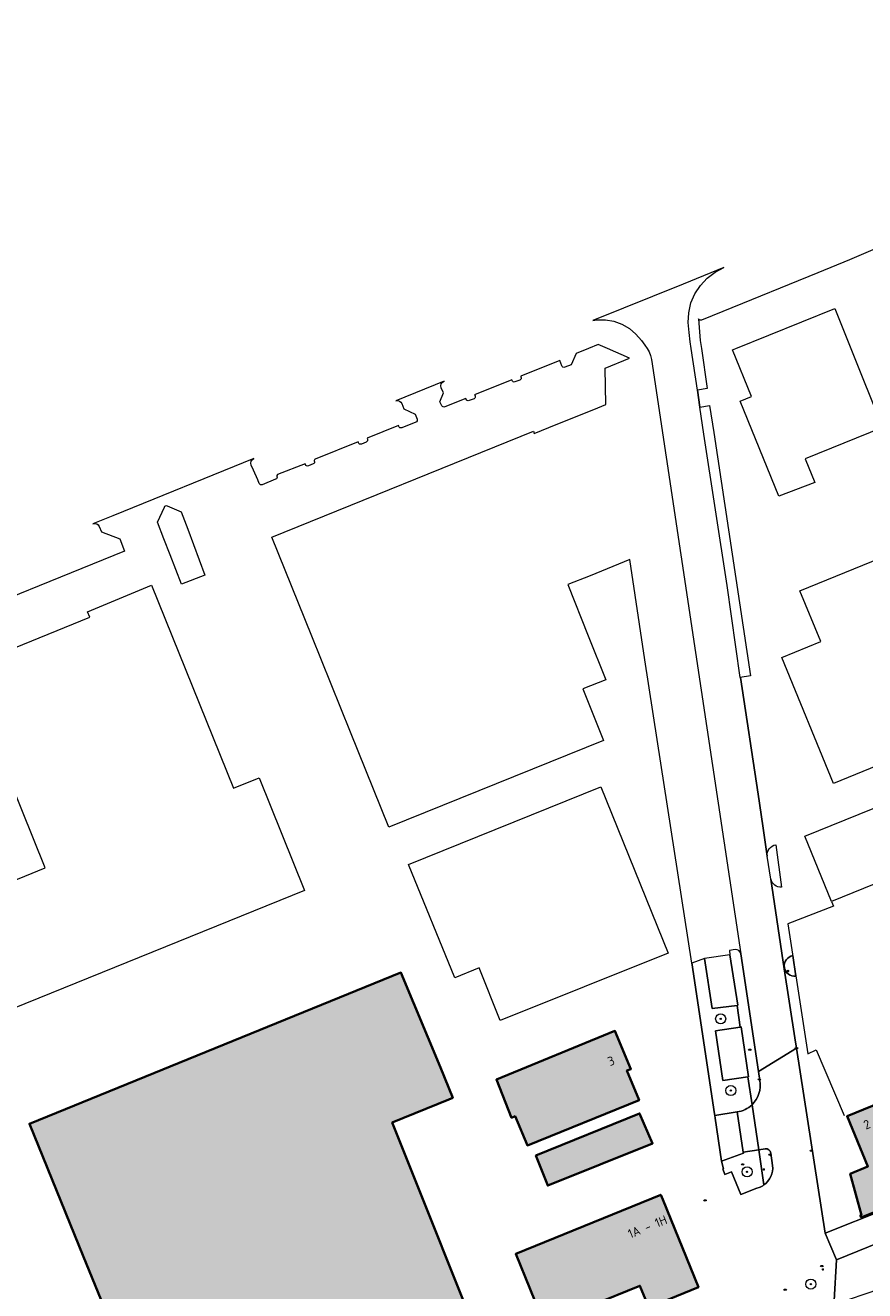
# Model space of a CAD drawing. Header units: metres. Extents: x 125349 to 128236, y 501602 to 503797.
# Tile 205 of 256: x 127167 to 127334, y 503063 to 503314. Entities that reach past the tile are written whole.
import ezdxf
from ezdxf.enums import TextEntityAlignment as Align

# ---------------------------------------------------------------- set-up
doc = ezdxf.new("R2010")
doc.units = ezdxf.units.M
doc.layers.get('0').update_dxf_attribs({"linetype": 'CONTINUOUS'})
for name, color, linetype, lineweight in [('B-WE-GR-BEPLANTING_CULTUUR_BODEMBEDEKKER-GV', 90, 'CONTINUOUS', 18), ('B-WE-GR-BEPLANTING_CULTUUR_HEESTERS-GV', 90, 'CONTINUOUS', 18), ('B-WE-GR-BOOM-S-500', 90, 'CONTINUOUS', 18), ('B-WE-GR-GROENVOORZIENING-GV', 80, 'CONTINUOUS', 18), ('B-WE-IE-MEUBILAIR-S', 7, 'CONTINUOUS', 18), ('B-WE-IE-TERREINAFSCHEIDING_KUNSTMATIG_HEKWERK-G', 20, 'IE-TERREINAFSCHEIDING_KUNSTMATIG-SO', 18), ('B-WE-OG-BEBOUWING-GV', 7, 'CONTINUOUS', 35), ('B-WE-OG-BEBOUWING-T18', 10, 'CONTINUOUS', 18), ('B-WE-OG-TERREIN_ERF-GV', 7, 'CONTINUOUS', 18), ('B-WE-VH-GESLOTENVERHARDING-GV', 10, 'CONTINUOUS', 18), ('B-WE-VH-OPENVERHARDING-GV', 90, 'CONTINUOUS', 18), ('B-WE-VH-OPENVERHARDING_BETONSTRAATSTEEN-GV', 90, 'CONTINUOUS', 18)]:
    doc.layers.add(name, color=color, linetype=linetype, lineweight=lineweight)
doc.layers.add('B-WE-OG-BEBOUWING-V', color=7, linetype='CONTINUOUS', lineweight=18, true_color=0xcc646e)
doc.styles.add('NLCS-ISO', font='NLCS-ISO.ttf')
doc.styles.add('NLCS-ISO-M1000-T18', font='NLCS-ISO.ttf', dxfattribs={"height": 1.8})
doc.linetypes.add('IE-TERREINAFSCHEIDING_KUNSTMATIG-SO', pattern='A,4,[82,NLCS.SHX,S=0.75,R=90,X=0,Y=0],4,-2', length=10)

# ---------------------------------------------------------------- blocks, each defined once
blk = doc.blocks.new('SIE-MEUBILAIR_PAAL_LICHTMAST-SO')
for points in [[(-0.6, 0), (-1, 0)], [(-0.7, 0.7), (-0.4, 0.4)], [(0, 1), (0, 0.6)], [(0.4, 0.4), (0.7, 0.7)], [(1, 0), (0.6, 0)], [(-0.7, -0.7), (-0.4, -0.4)], [(0, -0.6), (0, -1)], [(0.4, -0.4), (0.7, -0.7)]]:
    blk.add_lwpolyline(points)
blk.add_circle((0, 0), 0.5)
blk = doc.blocks.new('SIE-MEUBILAIR_PUT_KOLK-SO')
blk.add_ellipse((0, 0), major_axis=(1.25, 0), ratio=0.54)
blk = doc.blocks.new('SIE-MEUBILAIR_PUT_RIOOLPUT-SO')
blk.add_ellipse((0, 0), major_axis=(1.25, 0), ratio=0.54)
blk = doc.blocks.new('SIE-MEUBILAIR_PUT_WATERLEIDINGPUT-SO')
blk.add_ellipse((0, 0), major_axis=(1.25, 0), ratio=0.54)
at = {"style": 'NLCS-ISO'}
blk.add_text('wl', height=0.75, dxfattribs=at).set_placement((-0.1, 0), align=Align.MIDDLE_CENTER)
blk = doc.blocks.new('SIE-MEUBILAIR_PUT_GASPUT-SO')
blk.add_ellipse((0, 0), major_axis=(1.25, 0), ratio=0.54)
at = {"style": 'NLCS-ISO'}
blk.add_text('gas ', height=0.75, dxfattribs=at).set_placement((0.5, 0.2), align=Align.MIDDLE_CENTER)
blk = doc.blocks.new('SGR-BOOM_01-SO')
at = {"linetype": 'ByBlock', "lineweight": 18}
h = blk.add_hatch(color=0, dxfattribs=at)
h.dxf.hatch_style = 1
edge = h.paths.add_edge_path()
edge.add_arc((0, 0), 0.25, 0, 360)
at = {"color": 0, "linetype": 'ByBlock', "lineweight": 18}
for radius in [2, 0.25]:
    blk.add_circle((0, 0), radius, dxfattribs=at)

msp = doc.modelspace()

# ---------------------------------------------------------------- hatches: boundary and pattern name
at = {"layer": 'B-WE-OG-BEBOUWING-V'}
for points in [[(127251.955, 503101.2), (127249.465, 503107.195), (127241.627, 503126.071), (127167.877, 503096.053), (127178.632, 503069.638), (127192.934, 503034.514), (127197.687, 503022.841), (127198.109, 503021.805), (127215.115, 503028.708), (127259.691, 503046.804), (127239.888, 503096.268), (127251.138, 503100.867)], [(127337.849, 503079.098), (127397.83, 503103.552), (127390.235, 503122.276), (127362.047, 503110.668), (127361.5, 503111.82), (127358.145, 503110.331), (127358.591, 503109.129), (127330.203, 503097.523), (127334.336, 503087.564), (127330.836, 503086.096), (127333.052, 503077.878), (127332.821, 503077.802), (127333.001, 503077.402), (127337.753, 503079.329)], [(127264.295, 503097.538), (127266.727, 503091.73), (127288.907, 503100.708), (127286.474, 503106.615), (127287.276, 503106.912), (127284.098, 503114.473), (127260.565, 503104.8), (127263.594, 503097.241)], [(127268.392, 503089.73), (127270.773, 503083.771), (127291.597, 503092.146), (127289.016, 503098.106)], [(127293.597, 503080.981), (127293.211, 503081.93), (127264.415, 503070.206), (127270.129, 503056.16), (127289.053, 503063.859), (127290.812, 503059.535), (127300.691, 503063.554)]]:
    msp.add_hatch(color=256, dxfattribs=at).paths.add_polyline_path(points)

# ---------------------------------------------------------------- linework, layer by layer
at = {"layer": 'B-WE-GR-BEPLANTING_CULTUUR_BODEMBEDEKKER-GV'}
msp.add_lwpolyline([(127319.413, 503129.43, 0.9667831), (127320.043, 503125.34)], format="xyb", dxfattribs=at)
at = {"layer": 'B-WE-GR-BEPLANTING_CULTUUR_BODEMBEDEKKER-GV', "flags": 128}
msp.add_lwpolyline([(127320.043, 503125.34), (127319.413, 503129.43)], dxfattribs=at)
at = {"layer": 'B-WE-GR-BEPLANTING_CULTUUR_HEESTERS-GV', "flags": 128}
for points in [[(127308.375, 503119.555), (127303.393, 503118.925), (127301.921, 503128.86), (127299.343, 503127.905), (127299.414, 503127.59), (127299.567, 503126.692), (127303.898, 503098.018), (127303.955, 503097.647), (127308.357, 503098.385)], [(127311.322, 503099.829), (127310.504, 503105.357), (127305.537, 503104.601), (127304.061, 503114.504), (127308.979, 503115.243), (127308.375, 503119.555)]]:
    msp.add_lwpolyline(points, dxfattribs=at)
at = {"layer": 'B-WE-GR-BEPLANTING_CULTUUR_HEESTERS-GV'}
msp.add_lwpolyline([(127308.357, 503098.385, 0.1585297), (127311.322, 503099.829)], format="xyb", dxfattribs=at)
at = {"layer": 'B-WE-GR-GROENVOORZIENING-GV', "flags": 128}
for points in [[(127414.313, 503094.596), (127452.084, 503109.984), (127464.517, 503114.973), (127462.09, 503121.585), (127459.739, 503127.99), (127459.399, 503127.851), (127449.586, 503123.839), (127440.118, 503119.968), (127430.647, 503116.096), (127421.17, 503112.222), (127411.691, 503108.347), (127402.111, 503104.43), (127401.212, 503104.35), (127403.176, 503099.518), (127328.067, 503069.012), (127327.625, 503060.97), (127327.759, 503060.236), (127336.718, 503063.279), (127338.553, 503063.986), (127352.747, 503069.46), (127367.676, 503075.746), (127388.664, 503084.006)], [(127397.83, 503103.552), (127337.849, 503079.098), (127325.82, 503074.305), (127328.067, 503069.012), (127403.176, 503099.518), (127401.212, 503104.35)]]:
    msp.add_lwpolyline(points, close=True, dxfattribs=at)
for points in [[(127309.567, 503090.411), (127309.6, 503090.196), (127305.293, 503088.627), (127305.636, 503087.113), (127305.521, 503087.066)], [(127313.683, 503083.88), (127312.655, 503090.882), (127309.567, 503090.411)], [(127305.521, 503087.066), (127305.958, 503085.981), (127307.221, 503086.492), (127309.096, 503081.958), (127312.254, 503083.229), (127312.719, 503083.356)]]:
    msp.add_lwpolyline(points, dxfattribs=at)
at = {"layer": 'B-WE-GR-GROENVOORZIENING-GV'}
msp.add_lwpolyline([(127312.719, 503083.356, 0.0644454), (127313.683, 503083.88)], format="xyb", dxfattribs=at)
at = {"layer": 'B-WE-IE-TERREINAFSCHEIDING_KUNSTMATIG_HEKWERK-G', "flags": 128}
for points in [[(127327.078, 503140.197), (127327.5, 503139.221), (127318.44, 503135.747), (127322.416, 503109.938), (127324.068, 503110.688), (127329.619, 503097.655)], [(127299.414, 503127.59), (127299.567, 503126.692), (127303.898, 503098.018), (127304.034, 503097.136)]]:
    msp.add_lwpolyline(points, dxfattribs=at)
at = {"layer": 'B-WE-OG-BEBOUWING-GV', "flags": 128}
for points in [[(127251.955, 503101.2), (127249.465, 503107.195), (127241.627, 503126.071), (127167.877, 503096.053), (127178.632, 503069.638), (127192.934, 503034.514), (127197.687, 503022.841), (127198.109, 503021.805), (127215.115, 503028.708), (127259.691, 503046.804), (127239.888, 503096.268), (127251.138, 503100.867)], [(127337.849, 503079.098), (127397.83, 503103.552), (127390.235, 503122.276), (127362.047, 503110.668), (127361.5, 503111.82), (127358.145, 503110.331), (127358.591, 503109.129), (127330.203, 503097.523), (127334.336, 503087.564), (127330.836, 503086.096), (127333.052, 503077.878), (127332.821, 503077.802), (127333.001, 503077.402), (127337.753, 503079.329)], [(127264.295, 503097.538), (127266.727, 503091.73), (127288.907, 503100.708), (127286.474, 503106.615), (127287.276, 503106.912), (127284.098, 503114.473), (127260.565, 503104.8), (127263.594, 503097.241)], [(127268.392, 503089.73), (127270.773, 503083.771), (127291.597, 503092.146), (127289.016, 503098.106)], [(127293.597, 503080.981), (127293.211, 503081.93), (127264.415, 503070.206), (127270.129, 503056.16), (127289.053, 503063.859), (127290.812, 503059.535), (127300.691, 503063.554)]]:
    msp.add_lwpolyline(points, close=True, dxfattribs=at)
at = {"layer": 'B-WE-OG-TERREIN_ERF-GV', "flags": 128}
for points in [[(127445.067, 503314.189), (127443.86, 503313.7), (127433.585, 503309.539), (127427.922, 503307.246), (127418.642, 503303.488), (127412.983, 503301.196), (127403.726, 503297.447), (127398.126, 503295.179), (127392.588, 503292.936), (127388.659, 503291.345), (127386.58, 503290.497), (127386.146, 503291.562), (127371.814, 503285.754), (127371.993, 503285.321), (127370.506, 503284.705), (127370.322, 503285.149), (127342.539, 503273.885), (127343.012, 503272.738), (127334.87, 503269.379), (127330.647, 503267.637), (127324.368, 503265.038), (127305.505, 503257.364), (127301.286, 503255.648)], [(127300.705, 503255.92), (127301.051, 503251.587), (127301.284, 503250), (127302.447, 503242.068), (127300.478, 503241.748), (127300.971, 503238.343), (127302.911, 503238.684), (127303.756, 503233.294), (127311.006, 503184.991), (127308.999, 503184.687), (127309.003, 503184.662), (127312.517, 503161.474), (127313.437, 503155.185), (127314.357, 503149.187)], [(127312.719, 503083.356), (127312.254, 503083.229), (127309.096, 503081.958), (127307.221, 503086.492), (127305.958, 503085.981), (127305.521, 503087.066), (127305.636, 503087.113), (127305.293, 503088.627), (127304.034, 503097.136), (127303.955, 503097.647), (127303.898, 503098.018), (127299.567, 503126.692), (127299.414, 503127.59), (127299.343, 503127.905), (127292.477, 503172.366), (127290.072, 503188.196), (127287.052, 503208.071), (127279.168, 503204.888), (127274.763, 503203.152), (127278.825, 503192.962), (127282.307, 503184.228), (127277.751, 503182.443), (127281.871, 503172.18), (127239.214, 503154.969), (127231.621, 503173.788), (127223.923, 503192.866), (127215.983, 503212.544), (127267.953, 503233.575), (127268.102, 503233.124), (127272.458, 503234.91), (127273.994, 503235.494), (127280.704, 503238.242), (127282.287, 503238.89), (127282.153, 503246.083), (127287.032, 503248.088), (127282.605, 503250), (127280.803, 503250.778), (127278.882, 503250), (127276.408, 503248.981), (127275.447, 503246.764), (127274.154, 503246.277)], [(127273.567, 503246.571), (127273.138, 503247.649), (127265.405, 503244.486), (127265.45, 503244.354)], [(127250.175, 503243.509), (127240.614, 503239.614)], [(127263.68, 503243.636), (127263.619, 503243.801), (127256.259, 503240.813), (127256.338, 503240.642)], [(127265.218, 503243.734), (127264.259, 503243.364)], [(127249.735, 503238.633), (127249.364, 503239.427), (127250.057, 503241.21), (127249.625, 503242.224)], [(127241.8, 503239.054), (127242.196, 503238.014), (127244.464, 503236.986), (127244.839, 503235.97)], [(127254.555, 503239.926), (127254.492, 503240.095), (127250.346, 503238.429)], [(127256.135, 503240.028), (127255.144, 503239.691)], [(127241.181, 503234.499), (127241.129, 503234.699), (127234.896, 503232.173), (127234.956, 503232.02)], [(127244.572, 503235.379), (127241.776, 503234.253)], [(127233.182, 503231.283), (127233.123, 503231.441), (127224.575, 503228.004)], [(127234.704, 503231.411), (127233.782, 503231.026)], [(127212.444, 503228.139), (127184.411, 503216.782)], [(127213.477, 503223.193), (127213.185, 503223.9), (127212.384, 503225.844), (127211.898, 503226.834)], [(127222.648, 503226.957), (127222.589, 503227.115), (127217.133, 503224.953)], [(127224.196, 503227.084), (127223.248, 503226.7)], [(127216.751, 503224.024), (127214.086, 503222.939)], [(127195.813, 503209.031), (127194.578, 503212.211), (127193.283, 503215.545), (127194.66, 503218.523)], [(127195.23, 503218.758), (127198.004, 503217.593), (127199.307, 503214.103), (127202.708, 503204.993), (127198.08, 503203.196), (127195.813, 503209.031)], [(127184.411, 503216.782), (127180.477, 503215.189)], [(127181.746, 503214.625), (127182.213, 503213.605), (127185.791, 503212.182), (127186.777, 503209.761), (127148.896, 503194.383), (127147.406, 503198.011), (127148.148, 503199.779), (127147.652, 503200.778), (127140.099, 503197.699), (127140.642, 503196.302)], [(127316.024, 503151.446), (127317.186, 503143.032)], [(127315.07, 503144.607), (127317.72, 503126.79), (127319.822, 503113.097), (127320.162, 503111.058), (127325.82, 503074.305), (127337.849, 503079.098), (127337.753, 503079.329), (127333.001, 503077.402), (127332.821, 503077.802), (127333.052, 503077.878), (127330.836, 503086.096), (127334.336, 503087.564), (127330.203, 503097.523), (127358.591, 503109.129), (127358.145, 503110.331), (127361.5, 503111.82), (127362.047, 503110.668), (127390.235, 503122.276), (127397.83, 503103.552)], [(127319.413, 503129.43), (127320.043, 503125.34)], [(127322.496, 503058.239), (127326.252, 503059.724), (127327.759, 503060.236), (127327.625, 503060.97), (127328.067, 503069.012), (127325.82, 503074.305), (127320.162, 503111.058), (127312.592, 503106.414), (127312.863, 503104.608)], [(127311.322, 503099.829), (127312.655, 503090.882), (127313.937, 503091.078)], [(127315.058, 503090.203), (127315.417, 503087.725)]]:
    msp.add_lwpolyline(points, dxfattribs=at)
at = {"layer": 'B-WE-OG-TERREIN_ERF-GV'}
for points in [[(127301.286, 503255.648, -0.4344126), (127300.705, 503255.92)], [(127274.154, 503246.277, -0.4734331), (127273.567, 503246.571)], [(127249.625, 503242.224, -0.4093002), (127250.175, 503243.509)], [(127264.259, 503243.364, -0.4146766), (127263.68, 503243.636)], [(127265.45, 503244.354, -0.4388258), (127265.218, 503243.734)], [(127240.614, 503239.614, -0.4065421), (127241.8, 503239.054)], [(127250.346, 503238.429, -0.4128632), (127249.735, 503238.633)], [(127255.144, 503239.691, -0.4664728), (127254.555, 503239.926)], [(127256.338, 503240.642, -0.3506085), (127256.135, 503240.028)], [(127244.839, 503235.97, -0.4451245), (127244.572, 503235.379)], [(127241.776, 503234.253, -0.4130259), (127241.181, 503234.499)], [(127233.782, 503231.026, -0.4556433), (127233.182, 503231.283)], [(127234.956, 503232.02, -0.4170172), (127234.704, 503231.411)], [(127211.898, 503226.834, -0.401468), (127212.444, 503228.139)], [(127223.248, 503226.7, -0.4556433), (127222.648, 503226.957)], [(127224.429, 503227.672, -0.4500937), (127224.196, 503227.084)], [(127224.575, 503228.004, 0.4149015), (127224.429, 503227.672)], [(127216.994, 503224.618, -0.4569004), (127216.751, 503224.024)], [(127217.133, 503224.953, 0.4040282), (127216.994, 503224.618)], [(127214.086, 503222.939, -0.397412), (127213.477, 503223.193)], [(127194.66, 503218.523, -0.4232032), (127195.23, 503218.758)], [(127180.477, 503215.189, -0.4110552), (127181.746, 503214.625)], [(127314.357, 503149.187, -0.4024359), (127316.024, 503151.446)], [(127317.186, 503143.032, -0.3763757), (127315.07, 503144.607)], [(127320.043, 503125.34, -0.9667831), (127319.413, 503129.43)], [(127312.863, 503104.608, -0.2504112), (127311.322, 503099.829)], [(127313.937, 503091.078, -0.407796), (127315.058, 503090.203)], [(127315.417, 503087.725, -0.2658098), (127313.683, 503083.88)], [(127313.683, 503083.88, -0.0644454), (127312.719, 503083.356)]]:
    msp.add_lwpolyline(points, format="xyb", dxfattribs=at)
at = {"layer": 'B-WE-OG-TERREIN_ERF-GV', "flags": 128}
for points in [[(127308.122, 503250), (127327.737, 503257.945), (127330.963, 503250), (127337.215, 503234.298), (127321.894, 503228.098), (127323.78, 503223.392), (127316.672, 503220.662), (127308.974, 503239.56), (127311.212, 503240.456), (127307.448, 503249.727)], [(127351.133, 503173.253), (127327.501, 503163.63), (127317.225, 503188.614), (127324.985, 503191.839), (127320.815, 503201.902), (127336.887, 503208.449)], [(127153.304, 503139.672), (127171.029, 503146.87), (127154.961, 503186.539), (127179.88, 503196.662), (127179.433, 503197.713), (127192.075, 503203.014), (127208.409, 503162.687), (127213.449, 503164.712), (127222.471, 503142.342), (127162.074, 503117.872), (127153.283, 503139.578), (127153.334, 503139.598)], [(127252.309, 503125.023), (127243.148, 503147.514), (127281.284, 503162.968), (127294.68, 503129.911), (127261.32, 503116.532), (127257.123, 503126.973)], [(127327.078, 503140.197), (127321.819, 503153.172), (127340.586, 503160.779), (127345.845, 503147.804)], [(127251.955, 503101.2), (127251.138, 503100.867), (127239.888, 503096.268), (127259.691, 503046.804), (127215.115, 503028.708), (127198.109, 503021.805), (127197.687, 503022.841), (127192.934, 503034.514), (127178.632, 503069.638), (127167.877, 503096.053), (127241.627, 503126.071), (127249.465, 503107.195)], [(127264.295, 503097.538), (127263.594, 503097.241), (127260.565, 503104.8), (127284.098, 503114.473), (127287.276, 503106.912), (127286.474, 503106.615), (127288.907, 503100.708), (127266.727, 503091.73)], [(127268.392, 503089.73), (127289.016, 503098.106), (127291.597, 503092.146), (127270.773, 503083.771)], [(127293.597, 503080.981), (127300.691, 503063.554), (127290.812, 503059.535), (127289.053, 503063.859), (127270.129, 503056.16), (127264.415, 503070.206), (127293.211, 503081.93)]]:
    msp.add_lwpolyline(points, close=True, dxfattribs=at)
at = {"layer": 'B-WE-VH-GESLOTENVERHARDING-GV', "flags": 128}
msp.add_lwpolyline([(127290.488, 503250), (127290.891, 503249.33), (127291.179, 503248.604), (127291.345, 503247.84), (127300.096, 503189.62), (127309.089, 503129.784), (127312.592, 503106.414), (127320.162, 503111.058), (127319.822, 503113.097), (127317.72, 503126.79), (127315.07, 503144.607), (127314.357, 503149.187), (127313.437, 503155.185), (127312.517, 503161.474), (127309.003, 503184.662), (127308.999, 503184.687), (127306.393, 503202.961), (127301.753, 503232.992), (127300.971, 503238.343), (127300.478, 503241.748), (127299.266, 503250), (127299.07, 503251.336), (127298.857, 503253.176), (127298.631, 503255.143), (127298.748, 503257.119), (127299.203, 503259.045), (127299.982, 503260.865), (127301.063, 503262.523), (127302.414, 503263.97), (127303.994, 503265.163), (127305.755, 503266.066), (127297.679, 503262.803), (127279.753, 503255.56), (127280.533, 503255.689), (127282.234, 503255.699), (127283.91, 503255.41), (127285.508, 503254.829), (127286.979, 503253.976), (127288.277, 503252.876), (127289.36, 503251.565), (127290.027, 503250.677)], close=True, dxfattribs=at)
at = {"layer": 'B-WE-VH-OPENVERHARDING-GV', "flags": 128}
for points in [[(127308.005, 503130.624), (127306.872, 503130.437), (127306.943, 503129.593), (127308.491, 503119.575), (127308.375, 503119.555)], [(127312.863, 503104.608), (127312.592, 503106.414), (127309.089, 503129.784)], [(127308.375, 503119.555), (127308.979, 503115.243), (127309.154, 503115.269), (127310.625, 503105.375), (127310.504, 503105.357), (127311.322, 503099.829)], [(127313.937, 503091.078), (127312.655, 503090.882), (127313.683, 503083.88)], [(127315.417, 503087.725), (127315.058, 503090.203)]]:
    msp.add_lwpolyline(points, dxfattribs=at)
at = {"layer": 'B-WE-VH-OPENVERHARDING-GV'}
for points in [[(127309.089, 503129.784, 0.4002306), (127308.005, 503130.624)], [(127311.322, 503099.829, 0.2504112), (127312.863, 503104.608)], [(127315.058, 503090.203, 0.407796), (127313.937, 503091.078)], [(127313.683, 503083.88, 0.2658098), (127315.417, 503087.725)]]:
    msp.add_lwpolyline(points, format="xyb", dxfattribs=at)
at = {"layer": 'B-WE-VH-OPENVERHARDING-GV', "flags": 128}
for points in [[(127308.375, 503119.555), (127308.491, 503119.575), (127306.943, 503129.593), (127301.921, 503128.86), (127303.393, 503118.925)], [(127308.979, 503115.243), (127304.061, 503114.504), (127305.537, 503104.601), (127310.504, 503105.357), (127310.625, 503105.375), (127309.154, 503115.269)]]:
    msp.add_lwpolyline(points, close=True, dxfattribs=at)
at = {"layer": 'B-WE-VH-OPENVERHARDING_BETONSTRAATSTEEN-GV', "flags": 128}
msp.add_lwpolyline([(127308.357, 503098.385), (127303.955, 503097.647), (127304.034, 503097.136), (127305.293, 503088.627), (127309.6, 503090.196), (127309.567, 503090.411)], close=True, dxfattribs=at)
at = {"layer": 'B-WE-VH-OPENVERHARDING_BETONSTRAATSTEEN-GV'}
msp.add_lwpolyline([(127311.322, 503099.829, -0.1585297), (127308.357, 503098.385)], format="xyb", dxfattribs=at)
at = {"layer": 'B-WE-VH-OPENVERHARDING_BETONSTRAATSTEEN-GV', "flags": 128}
for points in [[(127308.357, 503098.385), (127309.567, 503090.411), (127312.655, 503090.882)], [(127312.655, 503090.882), (127311.322, 503099.829)]]:
    msp.add_lwpolyline(points, dxfattribs=at)

# ---------------------------------------------------------------- block references
at = {"layer": 'B-WE-GR-BOOM-S-500', "xscale": 0.5, "yscale": 0.5, "zscale": 0.5}
for p in [(127305.101, 503116.881), (127307.121, 503102.627), (127310.344, 503086.482), (127322.998, 503064.198)]:
    msp.add_blockref('SGR-BOOM_01-SO', p, dxfattribs=at)
at = {"layer": 'B-WE-IE-MEUBILAIR-S', "xscale": 0.2, "yscale": 0.2, "zscale": 0.2}
for name, p in [('SIE-MEUBILAIR_PAAL_LICHTMAST-SO', (127318.466, 503126.373)), ('SIE-MEUBILAIR_PUT_RIOOLPUT-SO', (127310.897, 503110.744)), ('SIE-MEUBILAIR_PUT_KOLK-SO', (127320.162, 503111.058)), ('SIE-MEUBILAIR_PUT_KOLK-SO', (127312.788, 503104.847)), ('SIE-MEUBILAIR_PUT_KOLK-SO', (127314.881, 503089.9)), ('SIE-MEUBILAIR_PUT_KOLK-SO', (127323.106, 503090.674)), ('SIE-MEUBILAIR_PUT_WATERLEIDINGPUT-SO', (127309.472, 503087.964)), ('SIE-MEUBILAIR_PAAL_LICHTMAST-SO', (127313.666, 503086.976)), ('SIE-MEUBILAIR_PUT_GASPUT-SO', (127302.009, 503080.816)), ('SIE-MEUBILAIR_PUT_KOLK-SO', (127325.174, 503067.77)), ('SIE-MEUBILAIR_PAAL_LICHTMAST-SO', (127325.398, 503067.109)), ('SIE-MEUBILAIR_PUT_RIOOLPUT-SO', (127317.914, 503063.076))]:
    msp.add_blockref(name, p, dxfattribs=at)

# ---------------------------------------------------------------- texts
at = {"layer": 'B-WE-OG-BEBOUWING-T18', "style": 'NLCS-ISO-M1000-T18'}
for s, rotation, p in [('3', 22.8, (127283.348, 503108.515)), ('2', 22.5, (127334.124, 503095.902)), ('1A - 1H', 21.9, (127290.572, 503075.582))]:
    msp.add_text(s, height=1.8, rotation=rotation, dxfattribs=at).set_placement(p, align=Align.MIDDLE)

doc.saveas('drawing.dxf')
